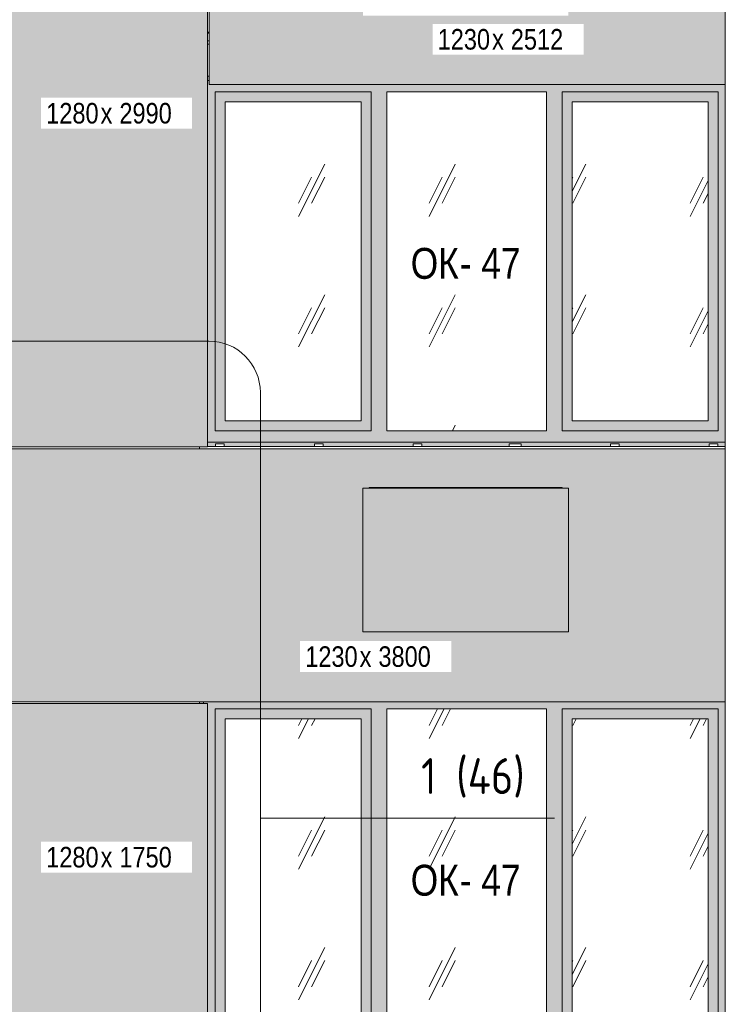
# Model space of a CAD drawing. Header units: millimetres. Extents: x -8357841 to -8326977, y -719205 to 18175.
# Tile 32 of 35: x -8348525 to -8345092, y 9347 to 14135. Entities that reach past the tile are written whole.
import ezdxf

# ---------------------------------------------------------------- set-up
doc = ezdxf.new("R2010")
doc.units = ezdxf.units.MM
for name, color, linetype, lineweight in [('Каркас_Импост', 7, 'Continuous', 18), ('Марки окон', 7, 'Continuous', 9), ('Марки по нескольким категориям', 7, 'Continuous', 9), ('Монтажный зазор', 7, 'Continuous', 18), ('Обобщенные модели', 7, 'Continuous', 18), ('Окна', 7, 'Continuous', 18), ('Фрагменты', 7, 'Continuous', 9), ('Элементы узлов', 7, 'Continuous', 18)]:
    doc.layers.add(name, color=color, linetype=linetype, lineweight=lineweight)
doc.styles.add('Arial Narrow', font='ARIALN.TTF', dxfattribs={"height": 100})
doc.styles.add('Arial Narrow_1', font='ARIALN.TTF', dxfattribs={"height": 150})
doc.styles.add('GOST Common_1', font='GOST_Common.ttf', dxfattribs={"width": 0.9, "height": 175})
pattern_1 = [(243.435, (-8349581.58, 59152), (634.9998, 635.0005), [283.981, -1135.922]), (243.435, (-8349645.08, 59088.5), (634.9998, 635.0005), [141.99, -1277.913]), (243.435, (-8349581.58, 59088.5), (634.9998, 635.0005), [141.99, -1277.913])]
pattern_2 = [(243.435, (-8349581.58, 59152), (634.9998, 635.0005), [283.981, -1135.922]), (243.435, (-8349645.08, 59088.5), (634.9998, 635.0005), [141.99, -1277.913]), (243.435, (-8349581.58, 59088.5), (634.9998, 635.0005), [141.99, -1277.913])]

# ---------------------------------------------------------------- blocks, each defined once
blk = doc.blocks.new('Корп 1_Кассеты трапецевидные - Корп 1_Кассеты трапецевидные_Цвет 2-21129603-Корпус 2_ Фрагмент 1_ Схема раскладки облицовки')
at = {"layer": 'Обобщенные модели', "true_color": 0x51565c}
blk.add_hatch(color=251, dxfattribs=at).paths.add_polyline_path([(-8348890.2, 6060), (-8347610.2, 6060), (-8347610.2, 7810), (-8348890.2, 7810), (-8348890.2, 6108.7)])
at = {"layer": 'Обобщенные модели'}
for p, q in [((-8348890.2, 6060), (-8348890.2, 7810)), ((-8348890.2, 7810), (-8347610.2, 7810)), ((-8347610.2, 7810), (-8347610.2, 6060)), ((-8348890.2, 6060), (-8348890.2, 6060)), ((-8347610.2, 6060), (-8348890.2, 6060)), ((-8347610.2, 6060), (-8347610.2, 6060))]:
    blk.add_line(p, q, dxfattribs=at)
blk = doc.blocks.new('Корп 1_Кассеты трапецевидные - Корп 1_Кассеты трапецевидные_Цвет 5-21122004-Корпус 2_ Фрагмент 1_ Схема раскладки облицовки')
at = {"layer": 'Обобщенные модели', "true_color": 0xb4b8b0}
blk.add_hatch(color=253, dxfattribs=at).paths.add_polyline_path([(-8352400.5, 6062), (-8351120.5, 6062), (-8351120.5, 9052), (-8352400.5, 9052), (-8352400.5, 6250.6)])
at = {"layer": 'Обобщенные модели'}
for p, q in [((-8352400.5, 6062), (-8352400.5, 9052)), ((-8352400.5, 9052), (-8351120.5, 9052)), ((-8351120.5, 9052), (-8351120.5, 6062)), ((-8352400.5, 6062), (-8352400.5, 6062)), ((-8351120.5, 6062), (-8352400.5, 6062)), ((-8351120.5, 6062), (-8351120.5, 6062))]:
    blk.add_line(p, q, dxfattribs=at)
blk = doc.blocks.new('Корп 1_Кассеты трапецевидные - Корп 1_Кассеты трапецевидные_Цвет 3-V2-Корпус 2_ Фрагмент 1_ Схема раскладки облицовки')
at = {"layer": 'Обобщенные модели', "true_color": 0x5d6970}
h = blk.add_hatch(color=251, dxfattribs=at)
h.paths.add_polyline_path([(-8345092.3, 13820), (-8345092.3, 15050), (-8347602.2, 15050), (-8347602.2, 13820), (-8345283.9, 13820)])
h.paths.add_polyline_path([(-8346064.5, 14155.5), (-8346855.3, 14155.5), (-8346855.3, 14855.5), (-8346825.3, 14855.5), (-8346825.3, 14857.7), (-8345885.3, 14857.7), (-8345885.3, 14855.5), (-8345855.3, 14855.5), (-8345855.3, 14155.5), (-8346015.7, 14155.5)])
at = {"layer": 'Обобщенные модели'}
for p, q in [((-8347602.2, 15050), (-8345092.3, 15050)), ((-8347602.2, 13820), (-8347602.2, 15050)), ((-8345092.3, 13820), (-8347602.2, 13820))]:
    blk.add_line(p, q, dxfattribs=at)
blk = doc.blocks.new('Корп 1_Кассеты трапецевидные - Корп 1_Кассеты трапецевидные_Цвет 3-21129538-Корпус 2_ Фрагмент 1_ Схема раскладки облицовки')
at = {"layer": 'Обобщенные модели', "true_color": 0x5d6970}
h = blk.add_hatch(color=251, dxfattribs=at)
h.paths.add_polyline_path([(-8345092.3, 10818), (-8345092.3, 12048), (-8348890.2, 12048), (-8348890.2, 10818), (-8345283.9, 10818)])
h.paths.add_polyline_path([(-8346162.1, 11157.5), (-8346855.3, 11157.5), (-8346855.3, 11857.5), (-8346825.3, 11857.5), (-8346825.3, 11859.7), (-8345885.3, 11859.7), (-8345885.3, 11857.5), (-8345855.3, 11857.5), (-8345855.3, 11157.5), (-8346113.3, 11157.5)])
at = {"layer": 'Обобщенные модели'}
for p, q in [((-8348890.2, 12048), (-8345092.3, 12048)), ((-8348890.2, 10818), (-8348890.2, 12048)), ((-8345092.3, 10818), (-8348890.2, 10818))]:
    blk.add_line(p, q, dxfattribs=at)
blk = doc.blocks.new('Корзинка под кондиционер - Корзинка под кондиционер-21323726-Корпус 2_ Фрагмент 1_ Схема раскладки облицовки')
at = {"layer": 'Обобщенные модели', "true_color": 0x5d6970}
blk.add_hatch(color=251, dxfattribs=at).paths.add_polyline_path([(-8346064.5, 14155.5), (-8345855.3, 14155.5), (-8345855.3, 14855.5), (-8346855.3, 14855.5), (-8346855.3, 14155.5), (-8346113.3, 14155.5)])
at = {"layer": 'Обобщенные модели'}
for p, q in [((-8346855.3, 14855.5), (-8345855.3, 14855.5)), ((-8346855.3, 14155.5), (-8346855.3, 14855.5)), ((-8345855.3, 14855.5), (-8345855.3, 14855.5)), ((-8345855.3, 14155.5), (-8345855.3, 14855.5)), ((-8345855.3, 14155.5), (-8346855.3, 14155.5)), ((-8345855.3, 14155.5), (-8345855.3, 14155.5))]:
    blk.add_line(p, q, dxfattribs=at)
blk = doc.blocks.new('HILTI_s_Профиль_MFT-L - Профиль MFT-L 60x40x2_2 6m-20934205-Корпус 2_ Фрагмент 1_ Схема раскладки облицовки')
at = {"layer": 'Обобщенные модели'}
for p, q in [((-8350475.3, 14855.5), (-8350475.3, 14857.7)), ((-8350475.3, 14857.7), (-8349535.3, 14857.7)), ((-8349535.3, 14857.7), (-8349535.3, 14855.5))]:
    blk.add_line(p, q, dxfattribs=at)
blk = doc.blocks.new('okna_rehau_trehpolnoe - 2540х1800 _створка и глухое_-20975957-Корпус 2_ Фрагмент 1_ Схема раскладки облицовки')
at = {"layer": 'Каркас_Импост', "true_color": 0xc0c0c0}
h = blk.add_hatch(dxfattribs=at)
h.set_pattern_fill('FP_3', color=9, style=0, pattern_type=2)
h.set_pattern_definition(pattern_2)
h.paths.add_polyline_path([(-8346864, 12185), (-8346864, 13735), (-8347525.3, 13735), (-8347525.3, 12185), (-8347235.5, 12185)])
h = blk.add_hatch(dxfattribs=at)
h.set_pattern_fill('FP_3', color=9, style=0, pattern_type=2)
h.set_pattern_definition(pattern_2)
h.paths.add_polyline_path([(-8345175.3, 12185), (-8345175.3, 13735), (-8345836.6, 13735), (-8345836.6, 12185), (-8345283.9, 12185)])
at = {"layer": 'Окна', "true_color": 0x373f43}
h = blk.add_hatch(color=149, dxfattribs=at)
h.paths.add_polyline_path([(-8347610.2, 12060), (-8347572.3, 12060), (-8347572.3, 12072.5), (-8347530.3, 12072.5), (-8347530.3, 12060), (-8347090.3, 12060), (-8347090.3, 12072.5), (-8347048.3, 12072.5), (-8347048.3, 12060), (-8346610.3, 12060), (-8346610.3, 12072.5), (-8346568.3, 12072.5), (-8346568.3, 12060), (-8346143.8, 12060), (-8346143.8, 12072.5), (-8346085.8, 12072.5), (-8346085.8, 12060), (-8345650.3, 12060), (-8345650.3, 12072.5), (-8345608.3, 12072.5), (-8345608.3, 12060), (-8345170.3, 12060), (-8345170.3, 12072.5), (-8345128.3, 12072.5), (-8345128.3, 12060), (-8345092.3, 12060.3), (-8345092.3, 12080), (-8347610.2, 12079.8)])
h.paths.add_polyline_path([(-8347610.2, 13840), (-8347602.2, 13840.2), (-8347602.2, 13860), (-8347610.2, 13860), (-8347610.2, 13840.2)])
h = blk.add_hatch(color=149, dxfattribs=at)
h.paths.add_polyline_path([(-8347610.2, 12080), (-8345092.3, 12080), (-8345092.3, 13820), (-8347602.2, 13820), (-8347602.2, 13840), (-8347610.2, 13840), (-8347610.2, 12081.3)])
h.paths.add_polyline_path([(-8346454.9, 12136), (-8346739, 12136), (-8346739, 13784), (-8345961.6, 13784), (-8345961.6, 12136)])
h.paths.add_polyline_path([(-8346815, 12136), (-8347574.3, 12136), (-8347574.3, 13784), (-8346815, 13784), (-8346815, 12496.5)])
h.paths.add_polyline_path([(-8345885.6, 12136), (-8345885.6, 13784), (-8345126.3, 13784), (-8345126.3, 12136), (-8345674.2, 12136)])
h = blk.add_hatch(color=149, dxfattribs=at)
h.paths.add_polyline_path([(-8347235.5, 12136), (-8346815, 12136), (-8346815, 13784), (-8347574.3, 13784), (-8347574.3, 12136)])
h.paths.add_polyline_path([(-8346864, 12185), (-8347525.3, 12185), (-8347525.3, 13735), (-8346864, 13735), (-8346864, 12496.5)])
at = {"layer": 'Окна', "true_color": 0xc0c0c0}
h = blk.add_hatch(dxfattribs=at)
h.set_pattern_fill('FP_2', color=9, style=0, pattern_type=2)
h.set_pattern_definition(pattern_1)
h.paths.add_polyline_path([(-8345961.6, 12136), (-8345961.6, 13784), (-8346739, 13784), (-8346739, 12136), (-8346454.9, 12136)])
at = {"layer": 'Окна', "true_color": 0x373f43}
h = blk.add_hatch(color=149, dxfattribs=at)
h.paths.add_polyline_path([(-8345126.3, 12136), (-8345126.3, 13784), (-8345885.6, 13784), (-8345885.6, 12136), (-8345283.9, 12136)])
h.paths.add_polyline_path([(-8345175.3, 12185), (-8345836.6, 12185), (-8345836.6, 13735), (-8345175.3, 13735), (-8345175.3, 12212.6)])
at = {"layer": 'Каркас_Импост'}
for p, q in [((-8347610.2, 13840), (-8347602.2, 13840)), ((-8346815, 13784), (-8347574.3, 13784)), ((-8347574.3, 13784), (-8347574.3, 12136)), ((-8346815, 12136), (-8346815, 13784)), ((-8345961.6, 13784), (-8346739, 13784)), ((-8346739, 12136), (-8346739, 13784)), ((-8345961.6, 12136), (-8345961.6, 13784)), ((-8345126.3, 13784), (-8345885.6, 13784)), ((-8345885.6, 12136), (-8345885.6, 13784)), ((-8345126.3, 12136), (-8345126.3, 13784)), ((-8347525.3, 13735), (-8347525.3, 12185)), ((-8346864, 13735), (-8347525.3, 13735)), ((-8346864, 13735), (-8346864, 12185)), ((-8345836.6, 13735), (-8345836.6, 12185)), ((-8345175.3, 13735), (-8345836.6, 13735)), ((-8345175.3, 13735), (-8345175.3, 12185)), ((-8347525.3, 12185), (-8346864, 12185)), ((-8345836.6, 12185), (-8345175.3, 12185)), ((-8347574.3, 12136), (-8346815, 12136)), ((-8346739, 12136), (-8345961.6, 12136)), ((-8345885.6, 12136), (-8345126.3, 12136)), ((-8345092.3, 12080), (-8347610.2, 12080))]:
    blk.add_line(p, q, dxfattribs=at)
at = {"layer": 'Монтажный зазор'}
for p, q in [((-8347610.2, 13840), (-8347602.2, 13840)), ((-8345092.3, 12080), (-8347610.2, 12080))]:
    blk.add_line(p, q, dxfattribs=at)
blk = doc.blocks.new('okna_rehau_trehpolnoe - 2540х1800 _створка и глухое_-V10-Корпус 2_ Фрагмент 1_ Схема раскладки облицовки')
at = {"layer": 'Каркас_Импост', "true_color": 0xc0c0c0}
h = blk.add_hatch(dxfattribs=at)
h.set_pattern_fill('FP_3', color=9, style=0, pattern_type=2)
h.set_pattern_definition(pattern_2)
h.paths.add_polyline_path([(-8346864, 9185), (-8346864, 10735), (-8347525.3, 10735), (-8347525.3, 9185), (-8347235.5, 9185)])
h = blk.add_hatch(dxfattribs=at)
h.set_pattern_fill('FP_3', color=9, style=0, pattern_type=2)
h.set_pattern_definition(pattern_2)
h.paths.add_polyline_path([(-8345175.3, 9185), (-8345175.3, 10735), (-8345836.6, 10735), (-8345836.6, 9185), (-8345674.2, 9185)])
at = {"layer": 'Окна', "true_color": 0x373f43}
h = blk.add_hatch(color=149, dxfattribs=at)
h.paths.add_polyline_path([(-8345674.2, 9060), (-8345131.5, 9060), (-8345131.5, 9080), (-8347610.2, 9079.8), (-8347610.2, 9060), (-8346064.5, 9060)])
h.paths.add_polyline_path([(-8347630.3, 10810), (-8347630.3, 10818), (-8347650.3, 10818), (-8347649.7, 10810)])
h = blk.add_hatch(color=149, dxfattribs=at)
h.paths.add_polyline_path([(-8347610.2, 9080), (-8345131.5, 9080), (-8345131.5, 9091), (-8345092.3, 9091), (-8345178.9, 9118.5), (-8345092.3, 9146), (-8345092.3, 10818), (-8347630.3, 10818), (-8347630.3, 10810), (-8347610.2, 10810), (-8347610.2, 9081.3)])
h.paths.add_polyline_path([(-8345961.6, 9136), (-8346739, 9136), (-8346739, 10784), (-8345961.6, 10784), (-8345961.6, 10225.3)])
h.paths.add_polyline_path([(-8345126.3, 9136), (-8345885.6, 9136), (-8345885.6, 10784), (-8345126.3, 10784), (-8345126.3, 9146)])
h.paths.add_polyline_path([(-8347235.5, 9136), (-8347574.3, 9136), (-8347574.3, 10784), (-8346815, 10784), (-8346815, 9136)])
h = blk.add_hatch(color=149, dxfattribs=at)
h.paths.add_polyline_path([(-8347235.5, 9136), (-8346815, 9136), (-8346815, 10784), (-8347574.3, 10784), (-8347574.3, 9136)])
h.paths.add_polyline_path([(-8346864, 9185), (-8347525.3, 9185), (-8347525.3, 10735), (-8346864, 10735), (-8346864, 10225.3)])
at = {"layer": 'Окна', "true_color": 0xc0c0c0}
h = blk.add_hatch(dxfattribs=at)
h.set_pattern_fill('FP_2', color=9, style=0, pattern_type=2)
h.set_pattern_definition(pattern_1)
h.paths.add_polyline_path([(-8345961.6, 9136), (-8345961.6, 10784), (-8346739, 10784), (-8346739, 9136)])
at = {"layer": 'Окна', "true_color": 0x373f43}
h = blk.add_hatch(color=149, dxfattribs=at)
h.paths.add_polyline_path([(-8345178.9, 9136), (-8345126.3, 9136), (-8345126.3, 10784), (-8345885.6, 10784), (-8345885.6, 9136), (-8345674.2, 9136)])
h.paths.add_polyline_path([(-8345175.3, 9185), (-8345836.6, 9185), (-8345836.6, 10735), (-8345175.3, 10735), (-8345175.3, 10225.3)])
at = {"layer": 'Каркас_Импост'}
for p, q in [((-8347630.3, 10810), (-8347630.3, 10818)), ((-8346815, 10784), (-8347574.3, 10784)), ((-8347574.3, 10784), (-8347574.3, 9136)), ((-8346815, 9136), (-8346815, 10784)), ((-8345961.6, 10784), (-8346739, 10784)), ((-8346739, 9136), (-8346739, 10784)), ((-8345961.6, 9136), (-8345961.6, 10784)), ((-8345126.3, 10784), (-8345885.6, 10784)), ((-8345885.6, 9136), (-8345885.6, 10784)), ((-8345126.3, 9136), (-8345126.3, 10784)), ((-8347525.3, 10735), (-8347525.3, 9185)), ((-8346864, 10735), (-8347525.3, 10735)), ((-8346864, 10735), (-8346864, 9185)), ((-8345836.6, 10735), (-8345836.6, 9185)), ((-8345175.3, 10735), (-8345836.6, 10735)), ((-8345175.3, 10735), (-8345175.3, 9185)), ((-8347525.3, 9185), (-8346864, 9185)), ((-8345836.6, 9185), (-8345175.3, 9185)), ((-8347574.3, 9136), (-8346815, 9136)), ((-8346739, 9136), (-8345961.6, 9136)), ((-8345885.6, 9136), (-8345126.3, 9136)), ((-8345131.5, 9080), (-8347610.2, 9080))]:
    blk.add_line(p, q, dxfattribs=at)
at = {"layer": 'Монтажный зазор'}
for p, q in [((-8347630.3, 10810), (-8347630.3, 10818)), ((-8345131.5, 9080), (-8347610.2, 9080))]:
    blk.add_line(p, q, dxfattribs=at)
blk = doc.blocks.new('HILTI_s_Профиль_MFT-T - Профиль MFT-Ta 60x42x1_8 6m-V37-Корпус 2_ Фрагмент 1_ Схема раскладки облицовки')
at = {"layer": 'Обобщенные модели'}
for p, q in [((-8347572.3, 12072.5), (-8347530.3, 12072.5)), ((-8347572.3, 12060), (-8347572.3, 12072.5)), ((-8347530.3, 12072.5), (-8347530.3, 12060))]:
    blk.add_line(p, q, dxfattribs=at)
blk = doc.blocks.new('HILTI_s_Профиль_MFT-T - Профиль MFT-Ta 60x42x1_8 6m-V38-Корпус 2_ Фрагмент 1_ Схема раскладки облицовки')
at = {"layer": 'Обобщенные модели'}
for p, q in [((-8345170.3, 12072.5), (-8345128.3, 12072.5)), ((-8345170.3, 12060), (-8345170.3, 12072.5)), ((-8345128.3, 12072.5), (-8345128.3, 12060))]:
    blk.add_line(p, q, dxfattribs=at)
blk = doc.blocks.new('HILTI_s_Профиль_MFT-T - Профиль MFT-Ta 60x42x1_8 6m-V39-Корпус 2_ Фрагмент 1_ Схема раскладки облицовки')
at = {"layer": 'Обобщенные модели'}
for p, q in [((-8345650.3, 12072.5), (-8345608.3, 12072.5)), ((-8345650.3, 12060), (-8345650.3, 12072.5)), ((-8345608.3, 12072.5), (-8345608.3, 12060))]:
    blk.add_line(p, q, dxfattribs=at)
blk = doc.blocks.new('HILTI_s_Профиль_MFT-T - Профиль MFT-Ta 60x58x1_8 6m-V40-Корпус 2_ Фрагмент 1_ Схема раскладки облицовки')
at = {"layer": 'Обобщенные модели'}
for p, q in [((-8346143.8, 12072.5), (-8346085.8, 12072.5)), ((-8346143.8, 12060), (-8346143.8, 12072.5)), ((-8346085.8, 12072.5), (-8346085.8, 12060))]:
    blk.add_line(p, q, dxfattribs=at)
blk = doc.blocks.new('HILTI_s_Профиль_MFT-T - Профиль MFT-Ta 60x42x1_8 6m-V41-Корпус 2_ Фрагмент 1_ Схема раскладки облицовки')
at = {"layer": 'Обобщенные модели'}
for p, q in [((-8346610.3, 12072.5), (-8346568.3, 12072.5)), ((-8346610.3, 12060), (-8346610.3, 12072.5)), ((-8346568.3, 12072.5), (-8346568.3, 12060))]:
    blk.add_line(p, q, dxfattribs=at)
blk = doc.blocks.new('HILTI_s_Профиль_MFT-T - Профиль MFT-Ta 60x42x1_8 6m-V42-Корпус 2_ Фрагмент 1_ Схема раскладки облицовки')
at = {"layer": 'Обобщенные модели'}
for p, q in [((-8347090.3, 12072.5), (-8347048.3, 12072.5)), ((-8347090.3, 12060), (-8347090.3, 12072.5)), ((-8347048.3, 12072.5), (-8347048.3, 12060))]:
    blk.add_line(p, q, dxfattribs=at)
blk = doc.blocks.new('HILTI_s_Аграфный_профиль_MFT-HPE - Аграфный профиль MFT-HPE 6м-V60-Корпус 2_ Фрагмент 1_ Схема раскладки облицовки')
at = {"layer": 'Обобщенные модели'}
for p, q in [((-8347610.2, 14074.3), (-8347602.2, 14074.3)), ((-8347602.2, 14069.8), (-8347610.2, 14069.8)), ((-8347602.2, 14032), (-8347610.2, 14032)), ((-8347602.2, 14015.6), (-8347610.2, 14015.6))]:
    blk.add_line(p, q, dxfattribs=at)
blk = doc.blocks.new('HILTI_Линия_Разрыва - Тип 1-21122272-Корпус 2_ Фрагмент 1_ Схема раскладки облицовки')
at = {"layer": 'Элементы узлов'}
blk.add_line((-8345092.3, 18174.6), (-8345092.3, 9146), dxfattribs=at)
blk = doc.blocks.new('Разрез - С номером листа-6393827-Корпус 2_ Фрагмент 1_ Схема раскладки облицовки')
at = {"layer": 'Фрагменты'}
blk.add_line((-8346723.6, 10251.1), (-8345923.6, 10251.1), dxfattribs=at)

msp = doc.modelspace()

# ---------------------------------------------------------------- linework, layer by layer
at = {"layer": 'Обобщенные модели'}
for p, q in [((-8347610.2, 13860), (-8347602.2, 13860)), ((-8347650.3, 12048), (-8347650.3, 12058)), ((-8347650.3, 12048), (-8347650.3, 12058)), ((-8347650.3, 12058), (-8347650.3, 12048)), ((-8345092.3, 12060), (-8347610.2, 12060)), ((-8347650.3, 10810), (-8347650.3, 10818)), ((-8347650.3, 10810), (-8347650.3, 10818))]:
    msp.add_line(p, q, dxfattribs=at)
at = {"layer": 'Фрагменты'}
for p, q in [((-8347603.8, 12572), (-8352586.3, 12572)), ((-8347353.8, 7652.9), (-8347353.8, 12322)), ((-8347353.8, 10251.1), (-8346723.6, 10251.1))]:
    msp.add_line(p, q, dxfattribs=at)
msp.add_arc((-8347603.8, 12322), 250, 0, 90, dxfattribs=at)

# ---------------------------------------------------------------- block references
at = {"layer": 'Обобщенные модели'}
for name, p in [('Корп 1_Кассеты трапецевидные - Корп 1_Кассеты трапецевидные_Цвет 5-21122004-Корпус 2_ Фрагмент 1_ Схема раскладки облицовки', (3510.2, 5996)), ('Корп 1_Кассеты трапецевидные - Корп 1_Кассеты трапецевидные_Цвет 3-V2-Корпус 2_ Фрагмент 1_ Схема раскладки облицовки', (0, 0)), ('HILTI_s_Аграфный_профиль_MFT-HPE - Аграфный профиль MFT-HPE 6м-V60-Корпус 2_ Фрагмент 1_ Схема раскладки облицовки', (0, 0)), ('HILTI_s_Профиль_MFT-T - Профиль MFT-Ta 60x42x1_8 6m-V37-Корпус 2_ Фрагмент 1_ Схема раскладки облицовки', (0, 0)), ('HILTI_s_Профиль_MFT-T - Профиль MFT-Ta 60x42x1_8 6m-V42-Корпус 2_ Фрагмент 1_ Схема раскладки облицовки', (0, 0)), ('HILTI_s_Профиль_MFT-T - Профиль MFT-Ta 60x42x1_8 6m-V41-Корпус 2_ Фрагмент 1_ Схема раскладки облицовки', (0, 0)), ('HILTI_s_Профиль_MFT-T - Профиль MFT-Ta 60x58x1_8 6m-V40-Корпус 2_ Фрагмент 1_ Схема раскладки облицовки', (0, 0)), ('HILTI_s_Профиль_MFT-T - Профиль MFT-Ta 60x42x1_8 6m-V39-Корпус 2_ Фрагмент 1_ Схема раскладки облицовки', (0, 0)), ('HILTI_s_Профиль_MFT-T - Профиль MFT-Ta 60x42x1_8 6m-V38-Корпус 2_ Фрагмент 1_ Схема раскладки облицовки', (0, 0)), ('Корп 1_Кассеты трапецевидные - Корп 1_Кассеты трапецевидные_Цвет 3-21129538-Корпус 2_ Фрагмент 1_ Схема раскладки облицовки', (0, 0)), ('Корзинка под кондиционер - Корзинка под кондиционер-21323726-Корпус 2_ Фрагмент 1_ Схема раскладки облицовки', (0, -2998)), ('HILTI_s_Профиль_MFT-L - Профиль MFT-L 60x40x2_2 6m-20934205-Корпус 2_ Фрагмент 1_ Схема раскладки облицовки', (3650, -2998)), ('Корп 1_Кассеты трапецевидные - Корп 1_Кассеты трапецевидные_Цвет 2-21129603-Корпус 2_ Фрагмент 1_ Схема раскладки облицовки', (0, 3000))]:
    msp.add_blockref(name, p, dxfattribs=at)
at = {"layer": 'Окна'}
for name in ['okna_rehau_trehpolnoe - 2540х1800 _створка и глухое_-20975957-Корпус 2_ Фрагмент 1_ Схема раскладки облицовки', 'okna_rehau_trehpolnoe - 2540х1800 _створка и глухое_-V10-Корпус 2_ Фрагмент 1_ Схема раскладки облицовки']:
    msp.add_blockref(name, (0, 0), dxfattribs=at)
at = {"layer": 'Фрагменты'}
msp.add_blockref('Разрез - С номером листа-6393827-Корпус 2_ Фрагмент 1_ Схема раскладки облицовки', (0, 0), dxfattribs=at)
at = {"layer": 'Элементы узлов'}
msp.add_blockref('HILTI_Линия_Разрыва - Тип 1-21122272-Корпус 2_ Фрагмент 1_ Схема раскладки облицовки', (0, 0), dxfattribs=at)

# ---------------------------------------------------------------- texts
at = {"layer": 'Марки окон', "char_height": 150, "attachment_point": 1, "style": 'Arial Narrow_1'}
for s, insert, width in [('ОК', (-8346622.5, 13025.1), 288.607), ('- 47', (-8346384.3, 13025.1), 360.759), ('ОК', (-8346622.5, 10025.1), 288.607), ('- 47', (-8346384.3, 10025.1), 360.759)]:
    msp.add_mtext(s, dxfattribs=dict(at, insert=insert, width=width))
at = {"layer": 'Фрагменты', "insert": (-8346572.3, 10544.1), "char_height": 175, "width": 602.468, "attachment_point": 1, "style": 'GOST Common_1'}
msp.add_mtext('1 (46)', dxfattribs=at)

# ---------------------------------------------------------------- next in the draw order: texts
at = {"layer": 'Марки по нескольким категориям', "char_height": 100, "width": 320.675, "attachment_point": 1, "style": 'Arial Narrow', "bg_fill": 3, "box_fill_scale": 1.25, "bg_fill_color": 256, "bg_fill_true_color": 13158600, "bg_fill_transparency": 0}
for s, insert in [('1230', (-8346491.5, 14089.8)), ('1280', (-8348395.5, 13730.3)), ('1230', (-8347135.5, 11087.8)), ('1280', (-8348395.5, 10112.3))]:
    msp.add_mtext(s, dxfattribs=dict(at, insert=insert))

# ---------------------------------------------------------------- next in the draw order: texts
at = {"layer": 'Марки по нескольким категориям', "char_height": 100, "width": 72.152, "attachment_point": 1, "style": 'Arial Narrow', "bg_fill": 3, "box_fill_scale": 1.25, "bg_fill_color": 256, "bg_fill_true_color": 13158600, "bg_fill_transparency": 0}
for insert in [(-8346226.9, 14089.8), (-8348130.9, 13730.3), (-8346870.9, 11087.8), (-8348130.9, 10112.3)]:
    msp.add_mtext('\\fArial Narrow|b0|i0|c204|p34|;х', dxfattribs=dict(at, insert=insert))

# ---------------------------------------------------------------- next in the draw order: texts
at = {"layer": 'Марки по нескольким категориям', "char_height": 100, "width": 360.759, "attachment_point": 1, "style": 'Arial Narrow', "bg_fill": 3, "box_fill_scale": 1.25, "bg_fill_color": 256, "bg_fill_true_color": 13158600, "bg_fill_transparency": 0}
for s, insert in [(' 2512', (-8346167.4, 14089.8)), (' 2990', (-8348071.4, 13730.3)), (' 3800', (-8346811.4, 11087.8)), (' 1750', (-8348071.4, 10112.3))]:
    msp.add_mtext(s, dxfattribs=dict(at, insert=insert))

doc.saveas('drawing.dxf')
